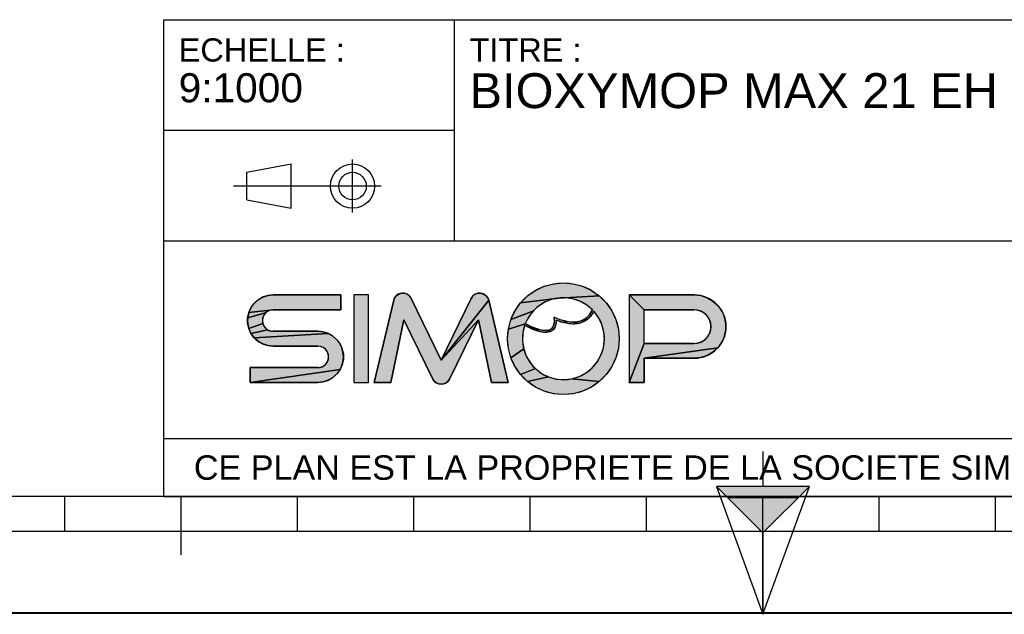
# Model space of a CAD drawing. Header units: millimetres. Extents: x 0 to 297, y 0 to 210.
# Tile 2 of 256: x 85 to 169, y 0 to 51. Entities that reach past the tile are written whole.
import ezdxf

# ---------------------------------------------------------------- set-up
doc = ezdxf.new("R2010")
doc.units = ezdxf.units.MM
doc.header["$LTSCALE"] = 16.335
doc.layers.get('0').update_dxf_attribs({"linetype": 'CONTINUOUS'})
doc.styles.get("Standard").update_dxf_attribs({"font": 'arial.ttf'})

# ---------------------------------------------------------------- blocks, each defined once
blk = doc.blocks.new('MARGEA4_BL0', base_point=(148.514, 105.014))
at = {"color": 7, "linetype": 'Continuous'}
for p, q in [((287.014, 10.014), (10.014, 10.014)), ((88.514, 7.014), (88.514, 10.014)), ((98.514, 5.014), (98.514, 10.014)), ((108.514, 7.014), (108.514, 10.014)), ((118.514, 7.014), (118.514, 10.014)), ((128.514, 7.014), (128.514, 10.014)), ((138.514, 7.014), (138.514, 10.014)), ((148.514, 0.014), (148.514, 10.014)), ((158.514, 7.014), (158.514, 10.014)), ((168.514, 7.014), (168.514, 10.014)), ((248.514, 7.014), (48.514, 7.014)), ((297.014, 0.014), (0.014, 0.014)), ((297.014, 0.014), (0.014, 0.014))]:
    blk.add_line(p, q, dxfattribs=at)
blk = doc.blocks.new('REPERE_ORIENTATION_BL1', base_point=(148.516, 6.898))
at = {"color": 7, "linetype": 'Continuous'}
for p, q in [((148.516, 13.898), (148.516, 10.898)), ((148.516, 6.898), (144.516, 10.898)), ((152.516, 10.898), (144.516, 10.898)), ((144.516, 10.898), (148.516, -0.102)), ((148.516, 6.898), (152.516, 10.898)), ((148.516, -0.102), (152.516, 10.898)), ((151.516, 9.898), (145.516, 9.898)), ((148.516, 6.898), (148.516, -0.102))]:
    blk.add_line(p, q, dxfattribs=at)
blk.add_solid([(144.516, 10.898), (148.516, 6.898), (152.516, 10.898)], dxfattribs=at)
blk = doc.blocks.new('ISO_BL3', base_point=(109.359, 36.711))
at = {"color": 2, "linetype": 'Continuous'}
for p, q in [((113.239, 34.434), (113.239, 38.988)), ((104.158, 37.894), (107.956, 38.612)), ((107.956, 34.81), (107.956, 38.612)), ((104.158, 35.528), (104.158, 37.894)), ((115.7, 36.711), (103.019, 36.711)), ((104.158, 35.528), (107.956, 34.81))]:
    blk.add_line(p, q, dxfattribs=at)
for radius in [1.901, 1.183]:
    blk.add_circle((113.239, 36.711), radius, dxfattribs=at)
blk = doc.blocks.new('LOGO-SIMOP-2009_BL4', base_point=(124.77, 23.589))
at = {"linetype": 'Continuous'}
for points in [[(131.363, 28.389), (132.197, 28.316), (133.005, 28.1), (133.763, 27.746), (134.449, 27.266), (130.961, 27.086), (127.686, 26.675), (128.278, 27.266), (128.963, 27.746), (129.722, 28.1), (130.53, 28.316)], [(105.954, 27.301), (106.412, 27.349), (112.22, 27.349), (112.22, 26.069), (106.412, 26.069), (104.319, 25.829), (104.507, 26.249), (104.777, 26.621), (105.119, 26.929), (105.517, 27.159)], [(117.578, 27.509), (117.792, 27.474), (117.99, 27.382), (118.155, 27.24), (118.276, 27.059), (120.86, 21.749), (124.06, 25.217), (121.579, 20.119), (121.455, 19.934), (121.284, 19.791), (121.08, 19.7), (120.86, 19.669), (120.639, 19.7), (120.436, 19.791), (120.265, 19.934), (120.141, 20.119), (117.66, 25.217), (116.54, 19.829), (115.1, 19.829), (116.778, 26.894), (116.857, 27.097), (116.987, 27.271), (117.16, 27.404), (117.362, 27.485)], [(123.927, 27.474), (124.142, 27.509), (124.358, 27.485), (124.56, 27.404), (124.732, 27.271), (124.863, 27.097), (124.941, 26.894), (120.86, 21.749), (123.444, 27.059), (123.565, 27.24), (123.73, 27.382)], [(129.751, 26.718), (129.215, 26.377), (128.749, 25.946), (126.853, 25.231), (127.207, 25.989), (127.686, 26.675), (130.961, 27.086), (130.34, 26.957)], [(131.596, 27.101), (130.961, 27.086), (134.449, 27.266), (135.04, 26.675), (135.52, 25.989), (135.874, 25.231), (136.091, 24.423), (136.163, 23.589), (136.091, 22.756), (135.874, 21.947), (135.52, 21.189), (135.04, 20.504), (134.449, 19.912), (132.075, 20.142), (132.717, 20.34), (133.309, 20.655), (133.83, 21.078), (134.262, 21.592), (134.588, 22.178), (134.798, 22.816), (134.882, 23.482), (134.838, 24.152), (134.668, 24.801), (134.378, 25.407), (133.978, 25.946), (133.719, 25.545), (133.436, 25.258), (133.098, 25.04), (132.731, 24.907), (132.159, 25.009), (132.592, 25.042), (132.968, 25.156), (133.314, 25.364), (133.6, 25.651), (133.861, 26.069), (133.375, 26.478), (132.823, 26.792), (132.224, 27.002)], [(138.292, 26.069), (137.012, 27.349), (142.612, 27.349), (143.177, 27.29), (143.718, 27.114), (144.211, 26.83), (144.633, 26.449), (144.967, 25.989), (145.199, 25.47), (145.317, 24.913), (145.317, 24.345), (145.199, 23.789), (144.967, 23.269), (144.633, 22.809), (138.292, 21.909), (138.292, 19.829), (137.012, 19.829), (138.292, 23.189), (142.612, 23.189), (142.956, 23.231), (143.281, 23.354), (143.567, 23.551), (143.797, 23.811), (143.958, 24.119), (144.041, 24.456), (144.041, 24.803), (143.958, 25.14), (143.797, 25.447), (143.567, 25.707), (143.281, 25.904), (142.956, 26.027), (142.612, 26.069)], [(124.06, 25.217), (120.86, 21.749), (124.941, 26.894), (126.62, 19.829), (125.18, 19.829)], [(105.952, 25.946), (105.761, 25.8), (104.224, 25.379), (104.319, 25.829), (106.412, 26.069), (106.174, 26.038)], [(105.523, 25.387), (105.492, 25.149), (105.523, 24.911), (104.319, 24.469), (104.224, 24.919), (104.224, 25.379), (105.761, 25.8), (105.615, 25.609)], [(128.368, 25.438), (128.084, 24.869), (126.636, 24.423), (126.853, 25.231), (128.749, 25.946)], [(131.146, 25.202), (131.682, 25.062), (131.315, 24.983), (130.744, 25.179), (130.717, 24.821), (130.631, 24.565), (130.48, 24.354), (130.273, 24.213), (130.001, 24.3), (130.178, 24.346), (130.347, 24.448), (130.481, 24.62), (130.552, 24.815), (130.583, 25.063), (130.563, 25.429)], [(105.761, 24.499), (105.952, 24.352), (104.507, 24.049), (104.319, 24.469), (105.523, 24.911), (105.615, 24.689)], [(128.084, 24.869), (128.432, 24.7), (128.441, 24.519), (128.029, 24.718), (127.876, 24.064), (127.849, 23.394), (127.95, 22.73), (126.853, 21.947), (126.636, 22.756), (126.563, 23.589), (126.636, 24.423)], [(128.738, 24.565), (129.026, 24.456), (129.312, 24.368), (129.161, 24.244), (128.799, 24.369), (128.441, 24.519), (128.432, 24.7)], [(132.159, 25.009), (132.731, 24.907), (132.312, 24.85), (131.842, 24.874), (131.315, 24.983), (131.682, 25.062)], [(111.553, 23.809), (111.895, 23.501), (112.165, 23.129), (112.352, 22.709), (112.448, 22.259), (112.448, 21.799), (112.352, 21.349), (112.165, 20.929), (104.452, 19.829), (104.452, 21.109), (110.26, 21.109), (110.498, 21.14), (110.72, 21.232), (110.91, 21.379), (111.057, 21.569), (111.148, 21.791), (111.18, 22.029), (111.148, 22.267), (111.057, 22.489), (110.91, 22.68), (110.72, 22.826), (110.498, 22.918), (110.26, 22.949), (106.412, 22.949), (105.954, 22.997), (105.517, 23.139), (105.119, 23.369), (104.777, 23.677), (111.155, 24.039)], [(110.717, 24.181), (111.155, 24.039), (104.777, 23.677), (104.507, 24.049), (105.952, 24.352), (106.174, 24.26), (106.412, 24.229), (110.26, 24.229)], [(129.788, 24.29), (130.001, 24.3), (130.273, 24.213), (130.034, 24.143), (129.77, 24.13), (129.472, 24.167), (129.161, 24.244), (129.312, 24.368), (129.552, 24.315)], [(128.175, 22.098), (128.516, 21.52), (128.961, 21.017), (127.686, 20.504), (127.207, 21.189), (126.853, 21.947), (127.95, 22.73)], [(143.177, 21.969), (142.612, 21.909), (138.292, 21.909), (144.633, 22.809), (144.211, 22.429), (143.718, 22.144)], [(110.717, 19.877), (110.26, 19.829), (104.452, 19.829), (112.165, 20.929), (111.895, 20.557), (111.553, 20.249), (111.155, 20.019)], [(129.493, 20.607), (130.093, 20.307), (128.278, 19.912), (127.686, 20.504), (128.961, 21.017)], [(131.408, 20.069), (132.075, 20.142), (134.449, 19.912), (133.763, 19.432), (133.005, 19.079), (132.197, 18.862), (131.363, 18.789), (130.53, 18.862), (129.722, 19.079), (128.963, 19.432), (128.278, 19.912), (130.093, 20.307), (130.739, 20.125)]]:
    blk.add_hatch(color=2, dxfattribs=at).paths.add_polyline_path(points)
at = {"color": 2, "linetype": 'Continuous'}
for p, q in [((128.963, 27.746), (129.722, 28.1)), ((129.722, 28.1), (130.53, 28.316)), ((130.53, 28.316), (131.363, 28.389)), ((131.363, 28.389), (132.197, 28.316)), ((132.197, 28.316), (133.005, 28.1)), ((133.005, 28.1), (133.763, 27.746)), ((105.119, 26.929), (105.517, 27.159)), ((105.517, 27.159), (105.954, 27.301)), ((105.954, 27.301), (106.412, 27.349)), ((116.778, 26.894), (116.857, 27.097)), ((116.857, 27.097), (116.987, 27.271)), ((116.987, 27.271), (117.16, 27.404)), ((117.16, 27.404), (117.362, 27.485)), ((117.362, 27.485), (117.578, 27.509)), ((117.578, 27.509), (117.792, 27.474)), ((117.792, 27.474), (117.99, 27.382)), ((117.99, 27.382), (118.155, 27.24)), ((118.155, 27.24), (118.276, 27.059)), ((123.444, 27.059), (123.565, 27.24)), ((123.565, 27.24), (123.73, 27.382)), ((123.73, 27.382), (123.927, 27.474)), ((123.927, 27.474), (124.142, 27.509)), ((124.142, 27.509), (124.358, 27.485)), ((124.358, 27.485), (124.56, 27.404)), ((124.56, 27.404), (124.732, 27.271)), ((124.732, 27.271), (124.863, 27.097)), ((124.863, 27.097), (124.941, 26.894)), ((127.686, 26.675), (128.278, 27.266)), ((130.961, 27.086), (127.686, 26.675)), ((128.278, 27.266), (128.963, 27.746)), ((130.961, 27.086), (130.34, 26.957)), ((134.449, 27.266), (130.961, 27.086)), ((131.596, 27.101), (130.961, 27.086)), ((132.224, 27.002), (131.596, 27.101)), ((133.763, 27.746), (134.449, 27.266)), ((134.449, 27.266), (135.04, 26.675)), ((138.292, 26.069), (137.012, 27.349)), ((142.612, 27.349), (143.177, 27.29)), ((143.177, 27.29), (143.718, 27.114)), ((143.718, 27.114), (144.211, 26.83)), ((104.319, 25.829), (104.507, 26.249)), ((104.507, 26.249), (104.777, 26.621)), ((104.777, 26.621), (105.119, 26.929)), ((124.941, 26.894), (120.86, 21.749)), ((127.207, 25.989), (127.686, 26.675)), ((129.215, 26.377), (128.749, 25.946)), ((129.751, 26.718), (129.215, 26.377)), ((130.34, 26.957), (129.751, 26.718)), ((132.823, 26.792), (132.224, 27.002)), ((133.375, 26.478), (132.823, 26.792)), ((133.861, 26.069), (133.375, 26.478)), ((135.04, 26.675), (135.52, 25.989)), ((144.211, 26.83), (144.633, 26.449)), ((144.633, 26.449), (144.967, 25.989)), ((104.224, 25.379), (104.319, 25.829)), ((105.761, 25.8), (104.224, 25.379)), ((106.412, 26.069), (104.319, 25.829)), ((105.615, 25.609), (105.523, 25.387)), ((105.761, 25.8), (105.615, 25.609)), ((105.952, 25.946), (105.761, 25.8)), ((106.174, 26.038), (105.952, 25.946)), ((106.412, 26.069), (106.174, 26.038)), ((126.853, 25.231), (127.207, 25.989)), ((128.749, 25.946), (126.853, 25.231)), ((128.368, 25.438), (128.084, 24.869)), ((128.749, 25.946), (128.368, 25.438)), ((130.583, 25.063), (130.563, 25.429)), ((130.563, 25.429), (131.146, 25.202)), ((133.314, 25.364), (133.6, 25.651)), ((133.719, 25.545), (133.436, 25.258)), ((133.6, 25.651), (133.861, 26.069)), ((133.978, 25.946), (133.719, 25.545)), ((134.378, 25.407), (133.978, 25.946)), ((134.668, 24.801), (134.378, 25.407)), ((135.52, 25.989), (135.874, 25.231)), ((142.956, 26.027), (142.612, 26.069)), ((143.281, 25.904), (142.956, 26.027)), ((143.567, 25.707), (143.281, 25.904)), ((143.797, 25.447), (143.567, 25.707)), ((143.958, 25.14), (143.797, 25.447)), ((144.967, 25.989), (145.199, 25.47)), ((145.199, 25.47), (145.317, 24.913)), ((104.224, 24.919), (104.224, 25.379)), ((104.319, 24.469), (104.224, 24.919)), ((105.523, 24.911), (104.319, 24.469)), ((105.523, 25.387), (105.492, 25.149)), ((105.492, 25.149), (105.523, 24.911)), ((105.523, 24.911), (105.615, 24.689)), ((105.615, 24.689), (105.761, 24.499)), ((124.06, 25.217), (120.86, 21.749)), ((126.636, 24.423), (126.853, 25.231)), ((128.084, 24.869), (126.636, 24.423)), ((128.029, 24.718), (127.876, 24.064)), ((128.441, 24.519), (128.029, 24.718)), ((128.084, 24.869), (128.432, 24.7)), ((128.432, 24.7), (128.738, 24.565)), ((128.432, 24.7), (128.441, 24.519)), ((128.738, 24.565), (129.026, 24.456)), ((130.347, 24.448), (130.481, 24.62)), ((130.631, 24.565), (130.48, 24.354)), ((130.481, 24.62), (130.552, 24.815)), ((130.552, 24.815), (130.583, 25.063)), ((130.717, 24.821), (130.631, 24.565)), ((130.744, 25.179), (130.717, 24.821)), ((131.315, 24.983), (130.744, 25.179)), ((131.146, 25.202), (131.682, 25.062)), ((131.682, 25.062), (131.315, 24.983)), ((131.842, 24.874), (131.315, 24.983)), ((131.682, 25.062), (132.159, 25.009)), ((132.312, 24.85), (131.842, 24.874)), ((132.159, 25.009), (132.592, 25.042)), ((132.731, 24.907), (132.159, 25.009)), ((132.731, 24.907), (132.312, 24.85)), ((132.592, 25.042), (132.968, 25.156)), ((133.098, 25.04), (132.731, 24.907)), ((132.968, 25.156), (133.314, 25.364)), ((133.436, 25.258), (133.098, 25.04)), ((134.838, 24.152), (134.668, 24.801)), ((135.874, 25.231), (136.091, 24.423)), ((144.041, 24.803), (143.958, 25.14)), ((144.041, 24.456), (144.041, 24.803)), ((145.317, 24.913), (145.317, 24.345)), ((104.507, 24.049), (104.319, 24.469)), ((105.952, 24.352), (104.507, 24.049)), ((104.777, 23.677), (104.507, 24.049)), ((111.155, 24.039), (104.777, 23.677)), ((105.761, 24.499), (105.952, 24.352)), ((105.952, 24.352), (106.174, 24.26)), ((106.174, 24.26), (106.412, 24.229)), ((110.26, 24.229), (110.717, 24.181)), ((110.717, 24.181), (111.155, 24.039)), ((111.155, 24.039), (111.553, 23.809)), ((111.553, 23.809), (111.895, 23.501)), ((126.563, 23.589), (126.636, 24.423)), ((127.876, 24.064), (127.849, 23.394)), ((128.799, 24.369), (128.441, 24.519)), ((129.161, 24.244), (128.799, 24.369)), ((129.026, 24.456), (129.312, 24.368)), ((129.312, 24.368), (129.161, 24.244)), ((129.472, 24.167), (129.161, 24.244)), ((129.312, 24.368), (129.552, 24.315)), ((129.77, 24.13), (129.472, 24.167)), ((129.552, 24.315), (129.788, 24.29)), ((130.034, 24.143), (129.77, 24.13)), ((129.788, 24.29), (130.001, 24.3)), ((130.001, 24.3), (130.178, 24.346)), ((130.273, 24.213), (130.001, 24.3)), ((130.273, 24.213), (130.034, 24.143)), ((130.178, 24.346), (130.347, 24.448)), ((130.48, 24.354), (130.273, 24.213)), ((134.882, 23.482), (134.838, 24.152)), ((136.091, 24.423), (136.163, 23.589)), ((143.567, 23.551), (143.797, 23.811)), ((143.797, 23.811), (143.958, 24.119)), ((143.958, 24.119), (144.041, 24.456)), ((145.199, 23.789), (144.967, 23.269)), ((145.317, 24.345), (145.199, 23.789)), ((105.119, 23.369), (104.777, 23.677)), ((105.517, 23.139), (105.119, 23.369)), ((105.954, 22.997), (105.517, 23.139)), ((106.412, 22.949), (105.954, 22.997)), ((110.498, 22.918), (110.26, 22.949)), ((110.72, 22.826), (110.498, 22.918)), ((111.895, 23.501), (112.165, 23.129)), ((112.165, 23.129), (112.352, 22.709)), ((126.636, 22.756), (126.563, 23.589)), ((127.849, 23.394), (127.95, 22.73)), ((134.798, 22.816), (134.882, 23.482)), ((136.163, 23.589), (136.091, 22.756)), ((138.292, 23.189), (137.012, 19.829)), ((142.612, 23.189), (142.956, 23.231)), ((142.956, 23.231), (143.281, 23.354)), ((143.281, 23.354), (143.567, 23.551)), ((144.967, 23.269), (144.633, 22.809)), ((110.91, 22.68), (110.72, 22.826)), ((111.057, 22.489), (110.91, 22.68)), ((111.148, 22.267), (111.057, 22.489)), ((111.18, 22.029), (111.148, 22.267)), ((111.148, 21.791), (111.18, 22.029)), ((112.352, 22.709), (112.448, 22.259)), ((112.448, 22.259), (112.448, 21.799)), ((126.853, 21.947), (126.636, 22.756)), ((127.95, 22.73), (126.853, 21.947)), ((127.95, 22.73), (128.175, 22.098)), ((128.175, 22.098), (128.516, 21.52)), ((134.262, 21.592), (134.588, 22.178)), ((134.588, 22.178), (134.798, 22.816)), ((136.091, 22.756), (135.874, 21.947)), ((144.633, 22.809), (138.292, 21.909)), ((143.718, 22.144), (143.177, 21.969)), ((144.211, 22.429), (143.718, 22.144)), ((144.633, 22.809), (144.211, 22.429)), ((110.498, 21.14), (110.72, 21.232)), ((110.72, 21.232), (110.91, 21.379)), ((110.91, 21.379), (111.057, 21.569)), ((111.057, 21.569), (111.148, 21.791)), ((112.352, 21.349), (112.165, 20.929)), ((112.448, 21.799), (112.352, 21.349)), ((127.207, 21.189), (126.853, 21.947)), ((127.686, 20.504), (127.207, 21.189)), ((128.516, 21.52), (128.961, 21.017)), ((133.83, 21.078), (134.262, 21.592)), ((135.52, 21.189), (135.04, 20.504)), ((135.874, 21.947), (135.52, 21.189)), ((143.177, 21.969), (142.612, 21.909)), ((112.165, 20.929), (104.452, 19.829)), ((110.26, 21.109), (110.498, 21.14)), ((111.895, 20.557), (111.553, 20.249)), ((112.165, 20.929), (111.895, 20.557)), ((128.961, 21.017), (127.686, 20.504)), ((128.278, 19.912), (127.686, 20.504)), ((128.961, 21.017), (129.493, 20.607)), ((129.493, 20.607), (130.093, 20.307)), ((132.075, 20.142), (132.717, 20.34)), ((132.717, 20.34), (133.309, 20.655)), ((133.309, 20.655), (133.83, 21.078)), ((135.04, 20.504), (134.449, 19.912)), ((110.717, 19.877), (110.26, 19.829)), ((111.155, 20.019), (110.717, 19.877)), ((111.553, 20.249), (111.155, 20.019)), ((120.265, 19.934), (120.141, 20.119)), ((120.436, 19.791), (120.265, 19.934)), ((120.639, 19.7), (120.436, 19.791)), ((120.86, 19.669), (120.639, 19.7)), ((121.08, 19.7), (120.86, 19.669)), ((121.284, 19.791), (121.08, 19.7)), ((121.455, 19.934), (121.284, 19.791)), ((121.579, 20.119), (121.455, 19.934)), ((130.093, 20.307), (128.278, 19.912)), ((128.963, 19.432), (128.278, 19.912)), ((130.093, 20.307), (130.739, 20.125)), ((130.739, 20.125), (131.408, 20.069)), ((131.408, 20.069), (132.075, 20.142)), ((134.449, 19.912), (132.075, 20.142)), ((134.449, 19.912), (133.763, 19.432)), ((129.722, 19.079), (128.963, 19.432)), ((130.53, 18.862), (129.722, 19.079)), ((131.363, 18.789), (130.53, 18.862)), ((132.197, 18.862), (131.363, 18.789)), ((133.005, 19.079), (132.197, 18.862)), ((133.763, 19.432), (133.005, 19.079))]:
    blk.add_line(p, q, dxfattribs=at)
at = {"color": 7, "linetype": 'Continuous'}
for p, q in [((112.22, 27.349), (106.412, 27.349)), ((112.22, 26.069), (112.22, 27.349)), ((113.34, 27.349), (113.34, 19.829)), ((114.62, 27.349), (113.34, 27.349)), ((114.62, 19.829), (114.62, 27.349)), ((142.612, 27.349), (137.012, 27.349)), ((137.012, 27.349), (137.012, 19.829)), ((116.778, 26.894), (115.1, 19.829)), ((120.86, 21.749), (118.276, 27.059)), ((123.444, 27.059), (120.86, 21.749)), ((126.62, 19.829), (124.941, 26.894)), ((106.412, 26.069), (112.22, 26.069)), ((138.292, 26.069), (142.612, 26.069)), ((138.292, 23.189), (138.292, 26.069)), ((116.54, 19.829), (117.66, 25.217)), ((117.66, 25.217), (120.141, 20.119)), ((121.579, 20.119), (124.06, 25.217)), ((124.06, 25.217), (125.18, 19.829)), ((110.26, 24.229), (106.412, 24.229)), ((106.412, 22.949), (110.26, 22.949)), ((142.612, 23.189), (138.292, 23.189)), ((138.292, 21.909), (142.612, 21.909)), ((138.292, 19.829), (138.292, 21.909)), ((104.452, 21.109), (104.452, 19.829)), ((110.26, 21.109), (104.452, 21.109)), ((104.452, 19.829), (110.26, 19.829)), ((113.34, 19.829), (114.62, 19.829)), ((115.1, 19.829), (116.54, 19.829)), ((125.18, 19.829), (126.62, 19.829)), ((137.012, 19.829), (138.292, 19.829))]:
    blk.add_line(p, q, dxfattribs=at)
at = {"color": 2, "linetype": 'Continuous'}
for points in [[(131.363, 28.389), (132.197, 28.316), (133.005, 28.1), (133.763, 27.746), (134.449, 27.266), (130.961, 27.086), (127.686, 26.675), (128.278, 27.266), (128.963, 27.746), (129.722, 28.1), (130.53, 28.316), (131.363, 28.389)], [(105.954, 27.301), (106.412, 27.349), (112.22, 27.349), (112.22, 26.069), (106.412, 26.069), (104.319, 25.829), (104.507, 26.249), (104.777, 26.621), (105.119, 26.929), (105.517, 27.159), (105.954, 27.301)], [(117.578, 27.509), (117.792, 27.474), (117.99, 27.382), (118.155, 27.24), (118.276, 27.059), (120.86, 21.749), (124.06, 25.217), (121.579, 20.119), (121.455, 19.934), (121.284, 19.791), (121.08, 19.7), (120.86, 19.669), (120.639, 19.7), (120.436, 19.791), (120.265, 19.934), (120.141, 20.119), (117.66, 25.217), (116.54, 19.829), (115.1, 19.829), (116.778, 26.894), (116.857, 27.097), (116.987, 27.271), (117.16, 27.404), (117.362, 27.485), (117.578, 27.509)], [(123.927, 27.474), (124.142, 27.509), (124.358, 27.485), (124.56, 27.404), (124.732, 27.271), (124.863, 27.097), (124.941, 26.894), (120.86, 21.749), (123.444, 27.059), (123.565, 27.24), (123.73, 27.382), (123.927, 27.474)], [(129.751, 26.718), (129.215, 26.377), (128.749, 25.946), (126.853, 25.231), (127.207, 25.989), (127.686, 26.675), (130.961, 27.086), (130.34, 26.957), (129.751, 26.718)], [(131.596, 27.101), (130.961, 27.086), (134.449, 27.266), (135.04, 26.675), (135.52, 25.989), (135.874, 25.231), (136.091, 24.423), (136.163, 23.589), (136.091, 22.756), (135.874, 21.947), (135.52, 21.189), (135.04, 20.504), (134.449, 19.912), (132.075, 20.142), (132.717, 20.34), (133.309, 20.655), (133.83, 21.078), (134.262, 21.592), (134.588, 22.178), (134.798, 22.816), (134.882, 23.482), (134.838, 24.152), (134.668, 24.801), (134.378, 25.407), (133.978, 25.946), (133.719, 25.545), (133.436, 25.258), (133.098, 25.04), (132.731, 24.907), (132.159, 25.009), (132.592, 25.042), (132.968, 25.156), (133.314, 25.364), (133.6, 25.651), (133.861, 26.069), (133.375, 26.478), (132.823, 26.792), (132.224, 27.002), (131.596, 27.101)], [(138.292, 26.069), (137.012, 27.349), (142.612, 27.349), (143.177, 27.29), (143.718, 27.114), (144.211, 26.83), (144.633, 26.449), (144.967, 25.989), (145.199, 25.47), (145.317, 24.913), (145.317, 24.345), (145.199, 23.789), (144.967, 23.269), (144.633, 22.809), (138.292, 21.909), (138.292, 19.829), (137.012, 19.829), (138.292, 23.189), (142.612, 23.189), (142.956, 23.231), (143.281, 23.354), (143.567, 23.551), (143.797, 23.811), (143.958, 24.119), (144.041, 24.456), (144.041, 24.803), (143.958, 25.14), (143.797, 25.447), (143.567, 25.707), (143.281, 25.904), (142.956, 26.027), (142.612, 26.069), (138.292, 26.069)], [(124.06, 25.217), (120.86, 21.749), (124.941, 26.894), (126.62, 19.829), (125.18, 19.829), (124.06, 25.217)], [(105.952, 25.946), (105.761, 25.8), (104.224, 25.379), (104.319, 25.829), (106.412, 26.069), (106.174, 26.038), (105.952, 25.946)], [(105.523, 25.387), (105.492, 25.149), (105.523, 24.911), (104.319, 24.469), (104.224, 24.919), (104.224, 25.379), (105.761, 25.8), (105.615, 25.609), (105.523, 25.387)], [(128.368, 25.438), (128.084, 24.869), (126.636, 24.423), (126.853, 25.231), (128.749, 25.946), (128.368, 25.438)], [(131.146, 25.202), (131.682, 25.062), (131.315, 24.983), (130.744, 25.179), (130.717, 24.821), (130.631, 24.565), (130.48, 24.354), (130.273, 24.213), (130.001, 24.3), (130.178, 24.346), (130.347, 24.448), (130.481, 24.62), (130.552, 24.815), (130.583, 25.063), (130.563, 25.429), (131.146, 25.202)], [(105.761, 24.499), (105.952, 24.352), (104.507, 24.049), (104.319, 24.469), (105.523, 24.911), (105.615, 24.689), (105.761, 24.499)], [(128.084, 24.869), (128.432, 24.7), (128.441, 24.519), (128.029, 24.718), (127.876, 24.064), (127.849, 23.394), (127.95, 22.73), (126.853, 21.947), (126.636, 22.756), (126.563, 23.589), (126.636, 24.423), (128.084, 24.869)], [(128.738, 24.565), (129.026, 24.456), (129.312, 24.368), (129.161, 24.244), (128.799, 24.369), (128.441, 24.519), (128.432, 24.7), (128.738, 24.565)], [(132.159, 25.009), (132.731, 24.907), (132.312, 24.85), (131.842, 24.874), (131.315, 24.983), (131.682, 25.062), (132.159, 25.009)], [(111.553, 23.809), (111.895, 23.501), (112.165, 23.129), (112.352, 22.709), (112.448, 22.259), (112.448, 21.799), (112.352, 21.349), (112.165, 20.929), (104.452, 19.829), (104.452, 21.109), (110.26, 21.109), (110.498, 21.14), (110.72, 21.232), (110.91, 21.379), (111.057, 21.569), (111.148, 21.791), (111.18, 22.029), (111.148, 22.267), (111.057, 22.489), (110.91, 22.68), (110.72, 22.826), (110.498, 22.918), (110.26, 22.949), (106.412, 22.949), (105.954, 22.997), (105.517, 23.139), (105.119, 23.369), (104.777, 23.677), (111.155, 24.039), (111.553, 23.809)], [(110.717, 24.181), (111.155, 24.039), (104.777, 23.677), (104.507, 24.049), (105.952, 24.352), (106.174, 24.26), (106.412, 24.229), (110.26, 24.229), (110.717, 24.181)], [(129.788, 24.29), (130.001, 24.3), (130.273, 24.213), (130.034, 24.143), (129.77, 24.13), (129.472, 24.167), (129.161, 24.244), (129.312, 24.368), (129.552, 24.315), (129.788, 24.29)], [(128.175, 22.098), (128.516, 21.52), (128.961, 21.017), (127.686, 20.504), (127.207, 21.189), (126.853, 21.947), (127.95, 22.73), (128.175, 22.098)], [(143.177, 21.969), (142.612, 21.909), (138.292, 21.909), (144.633, 22.809), (144.211, 22.429), (143.718, 22.144), (143.177, 21.969)], [(110.717, 19.877), (110.26, 19.829), (104.452, 19.829), (112.165, 20.929), (111.895, 20.557), (111.553, 20.249), (111.155, 20.019), (110.717, 19.877)], [(129.493, 20.607), (130.093, 20.307), (128.278, 19.912), (127.686, 20.504), (128.961, 21.017), (129.493, 20.607)], [(131.408, 20.069), (132.075, 20.142), (134.449, 19.912), (133.763, 19.432), (133.005, 19.079), (132.197, 18.862), (131.363, 18.789), (130.53, 18.862), (129.722, 19.079), (128.963, 19.432), (128.278, 19.912), (130.093, 20.307), (130.739, 20.125), (131.408, 20.069)]]:
    blk.add_lwpolyline(points, dxfattribs=at)
at = {"color": 7, "linetype": 'Continuous'}
blk.add_circle((131.363, 23.589), 4.8, dxfattribs=at)
for centre, radius, start, end in [((106.412, 25.149), 2.2, 90, 270), ((117.556, 26.709), 0.8, 25.94945, 166.63548), ((124.163, 26.709), 0.8, 13.36452, 154.05055), ((131.363, 23.589), 3.52, 44.79283, 158.67631), ((142.612, 24.629), 2.72, 270, 90), ((106.412, 25.149), 0.92, 90, 270), ((131.363, 23.589), 3.52, 161.30052, 42.02671), ((142.612, 24.629), 1.44, 270, 90), ((110.26, 22.029), 2.2, 270, 90), ((110.26, 22.029), 0.92, 270, 90), ((120.86, 20.469), 0.8, 205.94945, 334.05055)]:
    blk.add_arc(centre, radius, start, end, dxfattribs=at)
for points, knots in [([(130.563, 25.429), (130.59, 25.221), (130.59, 24.88), (130.467, 24.544), (130.244, 24.35), (129.836, 24.25), (129.149, 24.376), (128.458, 24.678), (128.084, 24.869)], [0, 0, 0, 0, 0.125, 0.25, 0.375, 0.5, 0.75, 1, 1, 1, 1]), ([(133.978, 25.946), (133.742, 25.491), (133.106, 24.892), (131.957, 24.786), (131.132, 25.023), (130.744, 25.179)], [0, 0, 0, 0, 0.345264, 0.703638, 1, 1, 1, 1]), ([(130.744, 25.179), (130.749, 25.009), (130.71, 24.645), (130.441, 24.241), (129.948, 24.097), (129.39, 24.163), (128.75, 24.373), (128.275, 24.593), (128.029, 24.718)], [0, 0, 0, 0, 0.118516, 0.29564, 0.472763, 0.649887, 0.82701, 1, 1, 1, 1])]:
    blk.add_open_spline(points, degree=3, knots=knots, dxfattribs=at)
blk.add_open_spline([(133.861, 26.069), (133.691, 25.725), (133.278, 25.242), (132.495, 24.966), (131.587, 25.038), (130.914, 25.273), (130.563, 25.429)], degree=3, dxfattribs=at)
at = {"color": 2, "linetype": 'Continuous'}
for points in [[(113.34, 19.829), (113.34, 27.349), (114.62, 19.829), (114.62, 27.349)], [(138.292, 23.189), (137.012, 19.829), (138.292, 26.069), (137.012, 27.349)]]:
    blk.add_solid(points, dxfattribs=at)
blk = doc.blocks.new('*T6')
at = {"color": 2, "linetype": 'Continuous'}
for p, q in [((0, 0), (0, 41)), ((0, 41), (190, 41)), ((25, 22), (25, 41)), ((170, 5), (170, 41)), ((190, 0), (190, 41)), ((0, 31.5), (25, 31.5)), ((0, 22), (190, 22)), ((110, 5), (110, 22)), ((170, 15), (190, 15)), ((0, 5), (190, 5)), ((0, 0), (190, 0))]:
    blk.add_line(p, q, dxfattribs=at)
at = {"color": 5, "linetype": 'Continuous', "line_spacing_factor": 0.9}
for s, insert, char_height, width, attachment_point in [('ECHELLE :\\P\\H2.5;9:1000', (1.28, 39.4), 2, 28.52045, 1), ('TITRE :\\P\\H3.0;BIOXYMOP MAX 21 EH - DV19\\P\\H2.0; \\P \\P ', (26.28, 39.4), 2, 118.99628, 1), ('A4', (180, 34), 5, 17.0632, 2), ('REFERENCE PRODUIT :\\P\\H3.0;BIOXYMOP6346/21-19', (111.28, 20.4), 2, 87.01115, 1), ('FR', (180, 20), 3, 11.15242, 2), ('FOLIO :  \\P\\H3.0;1/1', (180, 12.812), 1.5, 17.19703, 2), ('CE PLAN EST LA PROPRIETE DE LA SOCIETE SIMOP ET NE PEUT ETRE REPRODUIT OU COMMUNIQUE SANS SON AUTORISATION', (95, 3.55), 2.1, 368.8974, 2)]:
    blk.add_mtext(s, dxfattribs=dict(at, insert=insert, char_height=char_height, width=width, attachment_point=attachment_point))

msp = doc.modelspace()

# ---------------------------------------------------------------- linework, layer by layer
at = {"color": 7, "linetype": 'Continuous'}
msp.add_line((0, 0), (297, 0), dxfattribs=at)

# ---------------------------------------------------------------- block references
at = {"color": 2, "linetype": 'Continuous'}
for name, p in [('MARGEA4_BL0', (148.514, 105.014)), ('ISO_BL3', (109.359, 36.711)), ('LOGO-SIMOP-2009_BL4', (124.77, 23.589)), ('REPERE_ORIENTATION_BL1', (148.516, 6.898))]:
    msp.add_blockref(name, p, dxfattribs=at)
msp.add_blockref('*T6', (97.014, 10.014))

doc.saveas('drawing.dxf')
